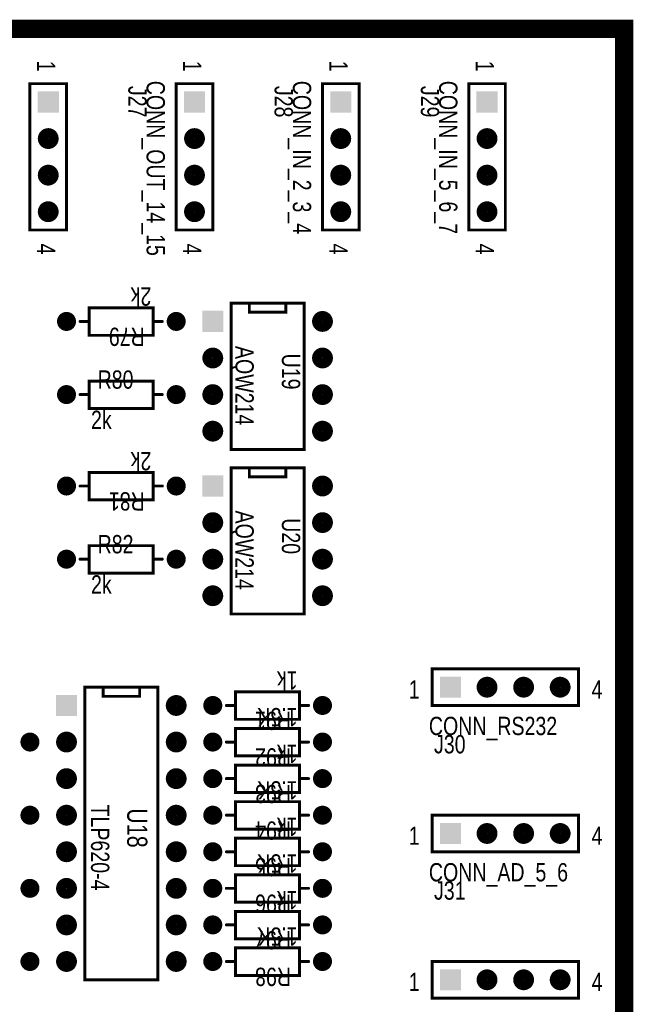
# Model space of a CAD drawing. Extents: x 0.11 to 7.45, y 0.15 to 4.7.
# Tile 6 of 6: x 5.77 to 7.45, y 2 to 4.7. Entities that reach past the tile are written whole.
import ezdxf

# ---------------------------------------------------------------- set-up
doc = ezdxf.new("R2010")
doc.units = 0

msp = doc.modelspace()

# ---------------------------------------------------------------- linework, layer by layer
at = {"const_width": 0.05}
msp.add_lwpolyline([(0.196, 0.171), (0.196, 4.671), (7.421, 4.671), (7.421, 0.171), (0.196, 0.171)], close=True, dxfattribs=at)
at = {"const_width": 0.025}
msp.add_lwpolyline([(7.4085, 4.671, 1), (7.4335, 4.671, 1)], format="xyb", close=True, dxfattribs=at)
at = {"layer": 'AST', "const_width": 0.008}
for points in [[(5.896, 4.121), (5.896, 4.521), (5.796, 4.521), (5.796, 4.121), (5.896, 4.121)], [(6.296, 4.121), (6.296, 4.521), (6.196, 4.521), (6.196, 4.121), (6.296, 4.121)], [(6.696, 4.121), (6.696, 4.521), (6.596, 4.521), (6.596, 4.121), (6.696, 4.121)], [(7.096, 4.121), (7.096, 4.521), (6.996, 4.521), (6.996, 4.121), (7.096, 4.121)], [(6.133, 3.908), (6.133, 3.833), (6.133, 3.833), (5.958, 3.833), (5.958, 3.908), (6.133, 3.908)], [(6.546, 3.921), (6.346, 3.921), (6.346, 3.521), (6.546, 3.521), (6.546, 3.921)], [(5.958, 3.633), (5.958, 3.708), (5.958, 3.708), (6.133, 3.708), (6.133, 3.633), (5.958, 3.633)], [(6.546, 3.471), (6.346, 3.471), (6.346, 3.071), (6.546, 3.071), (6.546, 3.471)], [(6.133, 3.458), (6.133, 3.383), (6.133, 3.383), (5.958, 3.383), (5.958, 3.458), (6.133, 3.458)], [(5.958, 3.183), (5.958, 3.258), (5.958, 3.258), (6.133, 3.258), (6.133, 3.183), (5.958, 3.183)], [(7.296, 2.921), (6.896, 2.921), (6.896, 2.821), (7.296, 2.821), (7.296, 2.921)], [(5.946, 2.071), (5.946, 2.871), (6.146, 2.871), (6.146, 2.071), (5.946, 2.071)], [(6.533, 2.858), (6.533, 2.783), (6.533, 2.783), (6.358, 2.783), (6.358, 2.858), (6.533, 2.858)], [(6.533, 2.758), (6.533, 2.683), (6.533, 2.683), (6.358, 2.683), (6.358, 2.758), (6.533, 2.758)], [(6.533, 2.658), (6.533, 2.583), (6.533, 2.583), (6.358, 2.583), (6.358, 2.658), (6.533, 2.658)], [(6.533, 2.558), (6.533, 2.483), (6.533, 2.483), (6.358, 2.483), (6.358, 2.558), (6.533, 2.558)], [(7.296, 2.521), (6.896, 2.521), (6.896, 2.421), (7.296, 2.421), (7.296, 2.521)], [(6.533, 2.458), (6.533, 2.383), (6.533, 2.383), (6.358, 2.383), (6.358, 2.458), (6.533, 2.458)], [(6.533, 2.358), (6.533, 2.283), (6.533, 2.283), (6.358, 2.283), (6.358, 2.358), (6.533, 2.358)], [(6.533, 2.258), (6.533, 2.183), (6.533, 2.183), (6.358, 2.183), (6.358, 2.258), (6.533, 2.258)], [(6.533, 2.158), (6.533, 2.083), (6.533, 2.083), (6.358, 2.083), (6.358, 2.158), (6.533, 2.158)], [(7.296, 2.121), (6.896, 2.121), (6.896, 2.021), (7.296, 2.021), (7.296, 2.121)]]:
    msp.add_lwpolyline(points, close=True, dxfattribs=at)
at = {"layer": 'AST'}
for points, const_width in [([(5.794, 4.521, 1), (5.798, 4.521, 1)], 0.004), ([(5.894, 4.521, 1), (5.898, 4.521, 1)], 0.004), ([(6.194, 4.521, 1), (6.198, 4.521, 1)], 0.004), ([(6.294, 4.521, 1), (6.298, 4.521, 1)], 0.004), ([(6.594, 4.521, 1), (6.598, 4.521, 1)], 0.004), ([(6.694, 4.521, 1), (6.698, 4.521, 1)], 0.004), ([(6.994, 4.521, 1), (6.998, 4.521, 1)], 0.004), ([(7.094, 4.521, 1), (7.098, 4.521, 1)], 0.004), ([(5.832, 4.371, 1), (5.86, 4.371, 1)], 0.029), ([(6.232, 4.371, 1), (6.26, 4.371, 1)], 0.029), ([(6.632, 4.371, 1), (6.66, 4.371, 1)], 0.029), ([(7.032, 4.371, 1), (7.06, 4.371, 1)], 0.029), ([(5.832, 4.271, 1), (5.86, 4.271, 1)], 0.029), ([(6.232, 4.271, 1), (6.26, 4.271, 1)], 0.029), ([(6.632, 4.271, 1), (6.66, 4.271, 1)], 0.029), ([(7.032, 4.271, 1), (7.06, 4.271, 1)], 0.029), ([(5.832, 4.171, 1), (5.86, 4.171, 1)], 0.029), ([(6.232, 4.171, 1), (6.26, 4.171, 1)], 0.029), ([(6.632, 4.171, 1), (6.66, 4.171, 1)], 0.029), ([(7.032, 4.171, 1), (7.06, 4.171, 1)], 0.029), ([(5.794, 4.121, 1), (5.798, 4.121, 1)], 0.004), ([(5.894, 4.121, 1), (5.898, 4.121, 1)], 0.004), ([(5.894, 4.121, 1), (5.898, 4.121, 1)], 0.004), ([(6.194, 4.121, 1), (6.198, 4.121, 1)], 0.004), ([(6.294, 4.121, 1), (6.298, 4.121, 1)], 0.004), ([(6.294, 4.121, 1), (6.298, 4.121, 1)], 0.004), ([(6.594, 4.121, 1), (6.598, 4.121, 1)], 0.004), ([(6.694, 4.121, 1), (6.698, 4.121, 1)], 0.004), ([(6.694, 4.121, 1), (6.698, 4.121, 1)], 0.004), ([(6.994, 4.121, 1), (6.998, 4.121, 1)], 0.004), ([(7.094, 4.121, 1), (7.098, 4.121, 1)], 0.004), ([(7.094, 4.121, 1), (7.098, 4.121, 1)], 0.004), ([(5.956, 3.908, 1), (5.96, 3.908, 1)], 0.004), ([(6.131, 3.908, 1), (6.135, 3.908, 1)], 0.004), ([(6.131, 3.908, 1), (6.135, 3.908, 1)], 0.004), ([(6.344, 3.921, 1), (6.348, 3.921, 1)], 0.004), ([(6.394, 3.921, 1), (6.398, 3.921, 1)], 0.004), ([(6.494, 3.921, 1), (6.498, 3.921, 1)], 0.004), ([(6.544, 3.921, 1), (6.548, 3.921, 1)], 0.004), ([(6.544, 3.921, 1), (6.548, 3.921, 1)], 0.004), ([(5.883, 3.871, 1), (5.909, 3.871, 1)], 0.026), ([(6.183, 3.871, 1), (6.209, 3.871, 1)], 0.026), ([(6.394, 3.896, 1), (6.398, 3.896, 1)], 0.004), ([(6.494, 3.896, 1), (6.498, 3.896, 1)], 0.004), ([(6.582, 3.871, 1), (6.61, 3.871, 1)], 0.029), ([(5.931, 3.871, 1), (5.935, 3.871, 1)], 0.004), ([(5.956, 3.871, 1), (5.96, 3.871, 1)], 0.004), ([(6.131, 3.871, 1), (6.135, 3.871, 1)], 0.004), ([(6.156, 3.871, 1), (6.16, 3.871, 1)], 0.004), ([(5.956, 3.833, 1), (5.96, 3.833, 1)], 0.004), ([(6.131, 3.833, 1), (6.135, 3.833, 1)], 0.004), ([(6.131, 3.833, 1), (6.135, 3.833, 1)], 0.004), ([(6.282, 3.771, 1), (6.31, 3.771, 1)], 0.029), ([(6.582, 3.771, 1), (6.61, 3.771, 1)], 0.029), ([(5.883, 3.671, 1), (5.909, 3.671, 1)], 0.026), ([(5.956, 3.708, 1), (5.96, 3.708, 1)], 0.004), ([(5.956, 3.708, 1), (5.96, 3.708, 1)], 0.004), ([(6.131, 3.708, 1), (6.135, 3.708, 1)], 0.004), ([(6.183, 3.671, 1), (6.209, 3.671, 1)], 0.026), ([(6.282, 3.671, 1), (6.31, 3.671, 1)], 0.029), ([(6.582, 3.671, 1), (6.61, 3.671, 1)], 0.029), ([(5.931, 3.671, 1), (5.935, 3.671, 1)], 0.004), ([(5.956, 3.671, 1), (5.96, 3.671, 1)], 0.004), ([(6.131, 3.671, 1), (6.135, 3.671, 1)], 0.004), ([(6.156, 3.671, 1), (6.16, 3.671, 1)], 0.004), ([(5.956, 3.633, 1), (5.96, 3.633, 1)], 0.004), ([(5.956, 3.633, 1), (5.96, 3.633, 1)], 0.004), ([(6.131, 3.633, 1), (6.135, 3.633, 1)], 0.004), ([(6.282, 3.571, 1), (6.31, 3.571, 1)], 0.029), ([(6.582, 3.571, 1), (6.61, 3.571, 1)], 0.029), ([(6.344, 3.521, 1), (6.348, 3.521, 1)], 0.004), ([(6.544, 3.521, 1), (6.548, 3.521, 1)], 0.004), ([(6.344, 3.471, 1), (6.348, 3.471, 1)], 0.004), ([(6.394, 3.471, 1), (6.398, 3.471, 1)], 0.004), ([(6.494, 3.471, 1), (6.498, 3.471, 1)], 0.004), ([(6.544, 3.471, 1), (6.548, 3.471, 1)], 0.004), ([(6.544, 3.471, 1), (6.548, 3.471, 1)], 0.004), ([(5.883, 3.421, 1), (5.909, 3.421, 1)], 0.026), ([(5.956, 3.458, 1), (5.96, 3.458, 1)], 0.004), ([(6.131, 3.458, 1), (6.135, 3.458, 1)], 0.004), ([(6.131, 3.458, 1), (6.135, 3.458, 1)], 0.004), ([(6.183, 3.421, 1), (6.209, 3.421, 1)], 0.026), ([(6.394, 3.446, 1), (6.398, 3.446, 1)], 0.004), ([(6.494, 3.446, 1), (6.498, 3.446, 1)], 0.004), ([(6.582, 3.421, 1), (6.61, 3.421, 1)], 0.029), ([(5.931, 3.421, 1), (5.935, 3.421, 1)], 0.004), ([(5.956, 3.421, 1), (5.96, 3.421, 1)], 0.004), ([(6.131, 3.421, 1), (6.135, 3.421, 1)], 0.004), ([(6.156, 3.421, 1), (6.16, 3.421, 1)], 0.004), ([(5.956, 3.383, 1), (5.96, 3.383, 1)], 0.004), ([(6.131, 3.383, 1), (6.135, 3.383, 1)], 0.004), ([(6.131, 3.383, 1), (6.135, 3.383, 1)], 0.004), ([(6.282, 3.321, 1), (6.31, 3.321, 1)], 0.029), ([(6.582, 3.321, 1), (6.61, 3.321, 1)], 0.029), ([(5.956, 3.258, 1), (5.96, 3.258, 1)], 0.004), ([(5.956, 3.258, 1), (5.96, 3.258, 1)], 0.004), ([(6.131, 3.258, 1), (6.135, 3.258, 1)], 0.004), ([(5.883, 3.221, 1), (5.909, 3.221, 1)], 0.026), ([(6.183, 3.221, 1), (6.209, 3.221, 1)], 0.026), ([(6.282, 3.221, 1), (6.31, 3.221, 1)], 0.029), ([(6.582, 3.221, 1), (6.61, 3.221, 1)], 0.029), ([(5.931, 3.221, 1), (5.935, 3.221, 1)], 0.004), ([(5.956, 3.221, 1), (5.96, 3.221, 1)], 0.004), ([(6.131, 3.221, 1), (6.135, 3.221, 1)], 0.004), ([(6.156, 3.221, 1), (6.16, 3.221, 1)], 0.004), ([(5.956, 3.183, 1), (5.96, 3.183, 1)], 0.004), ([(5.956, 3.183, 1), (5.96, 3.183, 1)], 0.004), ([(6.131, 3.183, 1), (6.135, 3.183, 1)], 0.004), ([(6.282, 3.121, 1), (6.31, 3.121, 1)], 0.029), ([(6.582, 3.121, 1), (6.61, 3.121, 1)], 0.029), ([(6.344, 3.071, 1), (6.348, 3.071, 1)], 0.004), ([(6.544, 3.071, 1), (6.548, 3.071, 1)], 0.004), ([(6.894, 2.921, 1), (6.898, 2.921, 1)], 0.004), ([(7.294, 2.921, 1), (7.298, 2.921, 1)], 0.004), ([(7.294, 2.921, 1), (7.298, 2.921, 1)], 0.004), ([(7.032, 2.871, 1), (7.06, 2.871, 1)], 0.029), ([(7.132, 2.871, 1), (7.16, 2.871, 1)], 0.029), ([(7.232, 2.871, 1), (7.26, 2.871, 1)], 0.029), ([(5.944, 2.871, 1), (5.948, 2.871, 1)], 0.004), ([(5.994, 2.871, 1), (5.998, 2.871, 1)], 0.004), ([(6.094, 2.871, 1), (6.098, 2.871, 1)], 0.004), ([(6.144, 2.871, 1), (6.148, 2.871, 1)], 0.004), ([(6.356, 2.858, 1), (6.36, 2.858, 1)], 0.004), ([(6.531, 2.858, 1), (6.535, 2.858, 1)], 0.004), ([(6.531, 2.858, 1), (6.535, 2.858, 1)], 0.004), ([(5.994, 2.846, 1), (5.998, 2.846, 1)], 0.004), ([(6.094, 2.846, 1), (6.098, 2.846, 1)], 0.004), ([(6.182, 2.821, 1), (6.21, 2.821, 1)], 0.029), ([(6.283, 2.821, 1), (6.309, 2.821, 1)], 0.026), ([(6.583, 2.821, 1), (6.609, 2.821, 1)], 0.026), ([(6.331, 2.821, 1), (6.335, 2.821, 1)], 0.004), ([(6.356, 2.821, 1), (6.36, 2.821, 1)], 0.004), ([(6.531, 2.821, 1), (6.535, 2.821, 1)], 0.004), ([(6.556, 2.821, 1), (6.56, 2.821, 1)], 0.004), ([(6.894, 2.821, 1), (6.898, 2.821, 1)], 0.004), ([(7.294, 2.821, 1), (7.298, 2.821, 1)], 0.004), ([(6.356, 2.783, 1), (6.36, 2.783, 1)], 0.004), ([(6.531, 2.783, 1), (6.535, 2.783, 1)], 0.004), ([(6.531, 2.783, 1), (6.535, 2.783, 1)], 0.004), ([(5.783, 2.721, 1), (5.809, 2.721, 1)], 0.026), ([(5.882, 2.721, 1), (5.91, 2.721, 1)], 0.029), ([(6.182, 2.721, 1), (6.21, 2.721, 1)], 0.029), ([(6.283, 2.721, 1), (6.309, 2.721, 1)], 0.026), ([(6.356, 2.758, 1), (6.36, 2.758, 1)], 0.004), ([(6.531, 2.758, 1), (6.535, 2.758, 1)], 0.004), ([(6.531, 2.758, 1), (6.535, 2.758, 1)], 0.004), ([(6.583, 2.721, 1), (6.609, 2.721, 1)], 0.026), ([(6.331, 2.721, 1), (6.335, 2.721, 1)], 0.004), ([(6.356, 2.721, 1), (6.36, 2.721, 1)], 0.004), ([(6.531, 2.721, 1), (6.535, 2.721, 1)], 0.004), ([(6.556, 2.721, 1), (6.56, 2.721, 1)], 0.004), ([(6.356, 2.683, 1), (6.36, 2.683, 1)], 0.004), ([(6.531, 2.683, 1), (6.535, 2.683, 1)], 0.004), ([(6.531, 2.683, 1), (6.535, 2.683, 1)], 0.004), ([(5.882, 2.621, 1), (5.91, 2.621, 1)], 0.029), ([(6.182, 2.621, 1), (6.21, 2.621, 1)], 0.029), ([(6.283, 2.621, 1), (6.309, 2.621, 1)], 0.026), ([(6.356, 2.658, 1), (6.36, 2.658, 1)], 0.004), ([(6.531, 2.658, 1), (6.535, 2.658, 1)], 0.004), ([(6.531, 2.658, 1), (6.535, 2.658, 1)], 0.004), ([(6.583, 2.621, 1), (6.609, 2.621, 1)], 0.026), ([(6.331, 2.621, 1), (6.335, 2.621, 1)], 0.004), ([(6.356, 2.621, 1), (6.36, 2.621, 1)], 0.004), ([(6.531, 2.621, 1), (6.535, 2.621, 1)], 0.004), ([(6.556, 2.621, 1), (6.56, 2.621, 1)], 0.004), ([(6.356, 2.583, 1), (6.36, 2.583, 1)], 0.004), ([(6.531, 2.583, 1), (6.535, 2.583, 1)], 0.004), ([(6.531, 2.583, 1), (6.535, 2.583, 1)], 0.004), ([(6.356, 2.558, 1), (6.36, 2.558, 1)], 0.004), ([(6.531, 2.558, 1), (6.535, 2.558, 1)], 0.004), ([(6.531, 2.558, 1), (6.535, 2.558, 1)], 0.004), ([(5.783, 2.521, 1), (5.809, 2.521, 1)], 0.026), ([(5.882, 2.521, 1), (5.91, 2.521, 1)], 0.029), ([(6.182, 2.521, 1), (6.21, 2.521, 1)], 0.029), ([(6.283, 2.521, 1), (6.309, 2.521, 1)], 0.026), ([(6.583, 2.521, 1), (6.609, 2.521, 1)], 0.026), ([(6.331, 2.521, 1), (6.335, 2.521, 1)], 0.004), ([(6.356, 2.521, 1), (6.36, 2.521, 1)], 0.004), ([(6.531, 2.521, 1), (6.535, 2.521, 1)], 0.004), ([(6.556, 2.521, 1), (6.56, 2.521, 1)], 0.004), ([(6.894, 2.521, 1), (6.898, 2.521, 1)], 0.004), ([(7.294, 2.521, 1), (7.298, 2.521, 1)], 0.004), ([(7.294, 2.521, 1), (7.298, 2.521, 1)], 0.004), ([(6.356, 2.483, 1), (6.36, 2.483, 1)], 0.004), ([(6.531, 2.483, 1), (6.535, 2.483, 1)], 0.004), ([(6.531, 2.483, 1), (6.535, 2.483, 1)], 0.004), ([(7.032, 2.471, 1), (7.06, 2.471, 1)], 0.029), ([(7.132, 2.471, 1), (7.16, 2.471, 1)], 0.029), ([(7.232, 2.471, 1), (7.26, 2.471, 1)], 0.029), ([(6.356, 2.458, 1), (6.36, 2.458, 1)], 0.004), ([(6.531, 2.458, 1), (6.535, 2.458, 1)], 0.004), ([(6.531, 2.458, 1), (6.535, 2.458, 1)], 0.004), ([(5.882, 2.421, 1), (5.91, 2.421, 1)], 0.029), ([(6.182, 2.421, 1), (6.21, 2.421, 1)], 0.029), ([(6.283, 2.421, 1), (6.309, 2.421, 1)], 0.026), ([(6.331, 2.421, 1), (6.335, 2.421, 1)], 0.004), ([(6.356, 2.421, 1), (6.36, 2.421, 1)], 0.004), ([(6.531, 2.421, 1), (6.535, 2.421, 1)], 0.004), ([(6.556, 2.421, 1), (6.56, 2.421, 1)], 0.004), ([(6.583, 2.421, 1), (6.609, 2.421, 1)], 0.026), ([(6.894, 2.421, 1), (6.898, 2.421, 1)], 0.004), ([(7.294, 2.421, 1), (7.298, 2.421, 1)], 0.004), ([(6.356, 2.383, 1), (6.36, 2.383, 1)], 0.004), ([(6.531, 2.383, 1), (6.535, 2.383, 1)], 0.004), ([(6.531, 2.383, 1), (6.535, 2.383, 1)], 0.004), ([(5.783, 2.321, 1), (5.809, 2.321, 1)], 0.026), ([(5.882, 2.321, 1), (5.91, 2.321, 1)], 0.029), ([(6.182, 2.321, 1), (6.21, 2.321, 1)], 0.029), ([(6.283, 2.321, 1), (6.309, 2.321, 1)], 0.026), ([(6.356, 2.358, 1), (6.36, 2.358, 1)], 0.004), ([(6.531, 2.358, 1), (6.535, 2.358, 1)], 0.004), ([(6.531, 2.358, 1), (6.535, 2.358, 1)], 0.004), ([(6.583, 2.321, 1), (6.609, 2.321, 1)], 0.026), ([(6.331, 2.321, 1), (6.335, 2.321, 1)], 0.004), ([(6.356, 2.321, 1), (6.36, 2.321, 1)], 0.004), ([(6.531, 2.321, 1), (6.535, 2.321, 1)], 0.004), ([(6.556, 2.321, 1), (6.56, 2.321, 1)], 0.004), ([(6.356, 2.283, 1), (6.36, 2.283, 1)], 0.004), ([(6.356, 2.258, 1), (6.36, 2.258, 1)], 0.004), ([(6.531, 2.283, 1), (6.535, 2.283, 1)], 0.004), ([(6.531, 2.283, 1), (6.535, 2.283, 1)], 0.004), ([(6.531, 2.258, 1), (6.535, 2.258, 1)], 0.004), ([(6.531, 2.258, 1), (6.535, 2.258, 1)], 0.004), ([(5.882, 2.221, 1), (5.91, 2.221, 1)], 0.029), ([(6.182, 2.221, 1), (6.21, 2.221, 1)], 0.029), ([(6.283, 2.221, 1), (6.309, 2.221, 1)], 0.026), ([(6.583, 2.221, 1), (6.609, 2.221, 1)], 0.026), ([(6.331, 2.221, 1), (6.335, 2.221, 1)], 0.004), ([(6.356, 2.221, 1), (6.36, 2.221, 1)], 0.004), ([(6.531, 2.221, 1), (6.535, 2.221, 1)], 0.004), ([(6.556, 2.221, 1), (6.56, 2.221, 1)], 0.004), ([(6.356, 2.183, 1), (6.36, 2.183, 1)], 0.004), ([(6.531, 2.183, 1), (6.535, 2.183, 1)], 0.004), ([(6.531, 2.183, 1), (6.535, 2.183, 1)], 0.004), ([(6.356, 2.158, 1), (6.36, 2.158, 1)], 0.004), ([(6.531, 2.158, 1), (6.535, 2.158, 1)], 0.004), ([(6.531, 2.158, 1), (6.535, 2.158, 1)], 0.004), ([(5.783, 2.121, 1), (5.809, 2.121, 1)], 0.026), ([(5.882, 2.121, 1), (5.91, 2.121, 1)], 0.029), ([(6.182, 2.121, 1), (6.21, 2.121, 1)], 0.029), ([(6.283, 2.121, 1), (6.309, 2.121, 1)], 0.026), ([(6.583, 2.121, 1), (6.609, 2.121, 1)], 0.026), ([(6.331, 2.121, 1), (6.335, 2.121, 1)], 0.004), ([(6.356, 2.121, 1), (6.36, 2.121, 1)], 0.004), ([(6.531, 2.121, 1), (6.535, 2.121, 1)], 0.004), ([(6.556, 2.121, 1), (6.56, 2.121, 1)], 0.004), ([(6.894, 2.121, 1), (6.898, 2.121, 1)], 0.004), ([(7.294, 2.121, 1), (7.298, 2.121, 1)], 0.004), ([(7.294, 2.121, 1), (7.298, 2.121, 1)], 0.004), ([(5.944, 2.071, 1), (5.948, 2.071, 1)], 0.004), ([(5.944, 2.071, 1), (5.948, 2.071, 1)], 0.004), ([(6.144, 2.071, 1), (6.148, 2.071, 1)], 0.004), ([(6.356, 2.083, 1), (6.36, 2.083, 1)], 0.004), ([(6.531, 2.083, 1), (6.535, 2.083, 1)], 0.004), ([(6.531, 2.083, 1), (6.535, 2.083, 1)], 0.004), ([(7.032, 2.071, 1), (7.06, 2.071, 1)], 0.029), ([(7.132, 2.071, 1), (7.16, 2.071, 1)], 0.029), ([(7.232, 2.071, 1), (7.26, 2.071, 1)], 0.029), ([(6.894, 2.021, 1), (6.898, 2.021, 1)], 0.004), ([(7.294, 2.021, 1), (7.298, 2.021, 1)], 0.004)]:
    msp.add_lwpolyline(points, format="xyb", close=True, dxfattribs=dict(at, const_width=const_width))
at = {"layer": 'AST', "const_width": 0.008}
for points in [[(6.396, 3.921), (6.396, 3.896), (6.496, 3.896), (6.496, 3.921)], [(5.958, 3.871), (5.933, 3.871)], [(6.133, 3.871), (6.158, 3.871)], [(5.958, 3.671), (5.933, 3.671)], [(6.133, 3.671), (6.158, 3.671)], [(6.396, 3.471), (6.396, 3.446), (6.496, 3.446), (6.496, 3.471)], [(5.958, 3.421), (5.933, 3.421)], [(6.133, 3.421), (6.158, 3.421)], [(5.958, 3.221), (5.933, 3.221)], [(6.133, 3.221), (6.158, 3.221)], [(5.996, 2.871), (5.996, 2.846), (6.096, 2.846), (6.096, 2.871)], [(6.358, 2.821), (6.333, 2.821)], [(6.533, 2.821), (6.558, 2.821)], [(6.358, 2.721), (6.333, 2.721)], [(6.533, 2.721), (6.558, 2.721)], [(6.358, 2.621), (6.333, 2.621)], [(6.533, 2.621), (6.558, 2.621)], [(6.358, 2.521), (6.333, 2.521)], [(6.533, 2.521), (6.558, 2.521)], [(6.358, 2.421), (6.333, 2.421)], [(6.533, 2.421), (6.558, 2.421)], [(6.358, 2.321), (6.333, 2.321)], [(6.533, 2.321), (6.558, 2.321)], [(6.358, 2.221), (6.333, 2.221)], [(6.533, 2.221), (6.558, 2.221)], [(6.358, 2.121), (6.333, 2.121)], [(6.533, 2.121), (6.558, 2.121)]]:
    msp.add_lwpolyline(points, dxfattribs=at)
at = {"layer": 'AST'}
for points in [[(5.817, 4.442), (5.875, 4.442), (5.817, 4.5), (5.875, 4.5)], [(6.217, 4.442), (6.275, 4.442), (6.217, 4.5), (6.275, 4.5)], [(6.617, 4.442), (6.675, 4.442), (6.617, 4.5), (6.675, 4.5)], [(7.017, 4.442), (7.075, 4.442), (7.017, 4.5), (7.075, 4.5)], [(6.267, 3.842), (6.325, 3.842), (6.267, 3.9), (6.325, 3.9)], [(6.267, 3.392), (6.325, 3.392), (6.267, 3.45), (6.325, 3.45)], [(6.917, 2.842), (6.975, 2.842), (6.917, 2.9), (6.975, 2.9)], [(5.867, 2.792), (5.925, 2.792), (5.867, 2.85), (5.925, 2.85)], [(6.917, 2.442), (6.975, 2.442), (6.917, 2.5), (6.975, 2.5)], [(6.917, 2.042), (6.975, 2.042), (6.917, 2.1), (6.975, 2.1)]]:
    msp.add_solid(points, dxfattribs=at)

# ---------------------------------------------------------------- texts
at = {"layer": 'AST', "width": 0.8}
for s, height, rotation, p in [('1', 0.05, 270, (5.815, 4.584)), ('1', 0.05, 270, (6.215, 4.584)), ('1', 0.05, 270, (6.615, 4.584)), ('1', 0.05, 270, (7.015, 4.584)), ('CONN_OUT_14_15', 0.05, 270, (6.115, 4.529)), ('CONN_IN_2_3_4', 0.05, 270, (6.515, 4.529)), ('CONN_IN_5_6_7', 0.05, 270, (6.915, 4.529)), ('J27', 0.05, 270, (6.065, 4.515)), ('J28', 0.05, 270, (6.465, 4.515)), ('J29', 0.05, 270, (6.865, 4.515)), ('4', 0.05, 270, (5.815, 4.084)), ('4', 0.05, 270, (6.215, 4.084)), ('4', 0.05, 270, (6.615, 4.084)), ('4', 0.05, 270, (7.015, 4.084)), ('2k', 0.05, 180, (6.128, 3.964)), ('R79', 0.05, 180, (6.11, 3.854)), ('AQW214', 0.05, 270, (6.358, 3.804)), ('U19', 0.05, 270, (6.485, 3.783)), ('2k', 0.05, 180, (6.128, 3.514)), ('R81', 0.05, 180, (6.11, 3.404)), ('AQW214', 0.05, 270, (6.358, 3.354)), ('U20', 0.05, 270, (6.485, 3.333)), ('1k', 0.05, 180, (6.528, 2.914)), ('1.5K', 0.05, 180, (6.528, 2.814)), ('R91', 0.05, 180, (6.51, 2.804)), ('R92', 0.05, 180, (6.51, 2.704)), ('1k', 0.05, 180, (6.528, 2.714)), ('1.5K', 0.05, 180, (6.528, 2.614)), ('R93', 0.05, 180, (6.51, 2.604)), ('TLP620-4', 0.05, 270, (5.963, 2.55)), ('U18', 0.055, 270, (6.062, 2.54)), ('R94', 0.05, 180, (6.51, 2.504)), ('1k', 0.05, 180, (6.528, 2.514)), ('1.5K', 0.05, 180, (6.528, 2.414)), ('R95', 0.05, 180, (6.51, 2.404)), ('R96', 0.05, 180, (6.51, 2.304)), ('1k', 0.05, 180, (6.528, 2.314)), ('1.5K', 0.05, 180, (6.528, 2.214)), ('R97', 0.05, 180, (6.51, 2.204)), ('R98', 0.05, 180, (6.51, 2.104))]:
    msp.add_text(s, height=height, rotation=rotation, dxfattribs=at).set_placement(p)
for s, p in [('R80', (5.981, 3.687)), ('2k', (5.963, 3.577)), ('R82', (5.981, 3.237)), ('2k', (5.963, 3.127)), ('1', (6.832, 2.84)), ('4', (7.332, 2.84)), ('CONN_RS232', (6.887, 2.74)), ('J30', (6.901, 2.69)), ('1', (6.832, 2.44)), ('4', (7.332, 2.44)), ('CONN_AD_5_6', (6.887, 2.34)), ('J31', (6.901, 2.29)), ('1', (6.832, 2.04)), ('4', (7.332, 2.04))]:
    msp.add_text(s, height=0.05, dxfattribs=at).set_placement(p)

doc.saveas('drawing.dxf')
